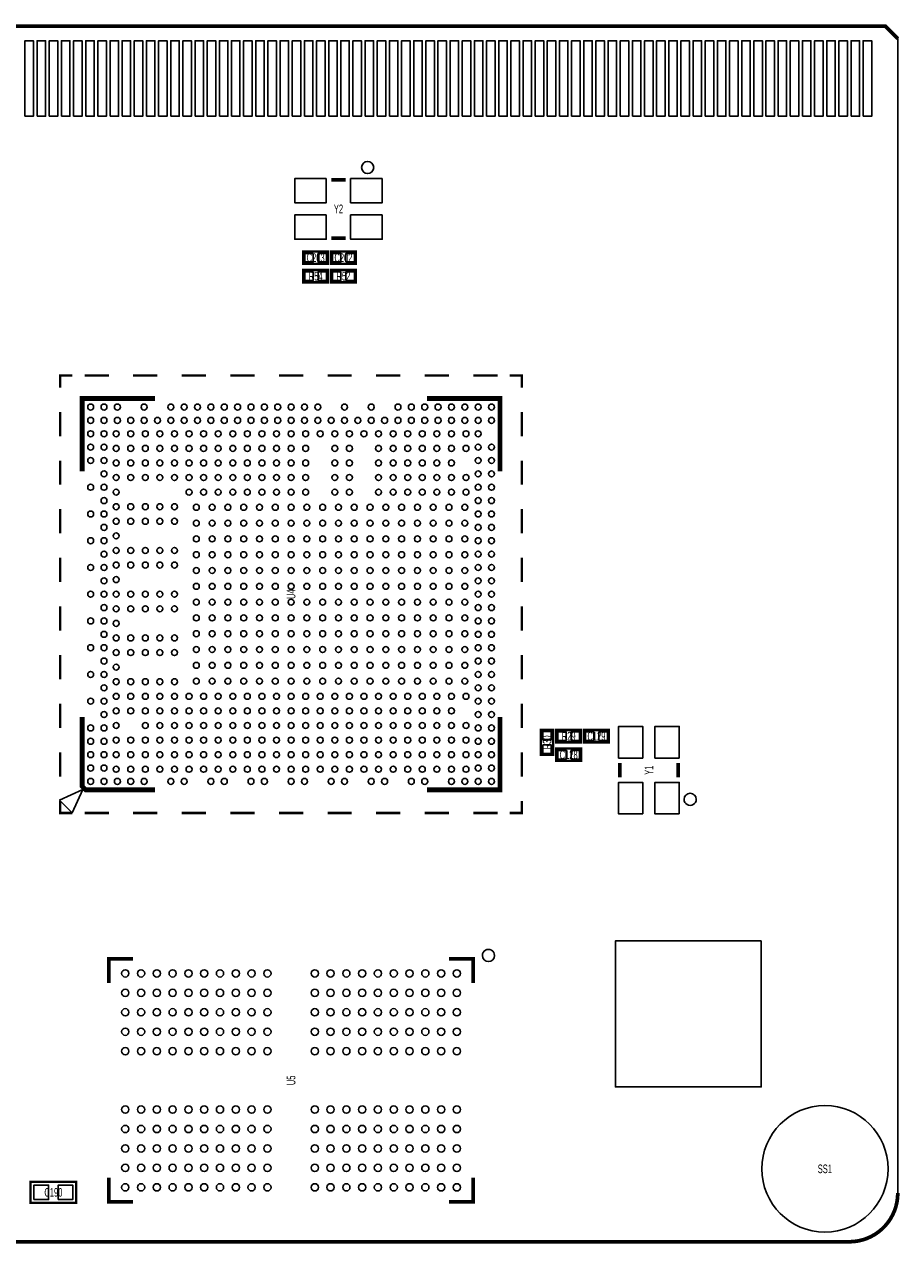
# Model space of a CAD drawing. Extents: x -5.4 to 82.1, y -0.1 to 50.1.
# Tile 4 of 4: x 46 to 82.1, y -0.1 to 50.1. Entities that reach past the tile are written whole.
import ezdxf
from ezdxf.enums import TextEntityAlignment as Align

# ---------------------------------------------------------------- set-up
doc = ezdxf.new("R2010")
doc.units = 0
doc.layers.add('DXF', color=2, linetype='CONTINUOUS')

msp = doc.modelspace()

# ---------------------------------------------------------------- linework, layer by layer
at = {"layer": 'DXF'}
for points in [[(0.508, 50.000103), (0, 49.492103), (0, 1.999996, 0.414214), (1.999996, 0), (79.999992, 0, 0.414214), (81.999988, 1.999996), (81.999988, 49.492103), (81.491988, 50.000103), (43.500091, 50.000103), (43.500091, 46.750199), (43.499888, 46.750199, -1.000207), (42.500093, 46.750199), (42.500093, 50.000103)], [(60.428784, 44.186602, 1), (59.928816, 44.186609, 1)], [(73.704983, 18.198008, 1), (73.205017, 18.198003, 1)], [(65.401012, 11.778005, 1), (64.900977, 11.778027, 1)]]:
    msp.add_lwpolyline(points, format="xyb", close=True, dxfattribs=at)
for points, const_width in [([(81.999988, 49.492103), (81.491988, 50.000103), (43.500091, 50.000103), (81.491988, 50.000103)], 0.1524), ([(59.278799, 43.686603), (58.678801, 43.686603)], 0.150012), ([(59.278799, 41.286608), (58.678801, 41.286608)], 0.150012), ([(58.547, 40.734005), (57.531, 40.734005), (57.531, 40.226005), (58.547, 40.226005), (58.547, 40.734005)], 0.1016), ([(58.674, 40.226005), (59.69, 40.226005), (59.69, 40.734005), (58.674, 40.734005), (58.674, 40.226005)], 0.1016), ([(58.547, 39.972005), (57.531, 39.972005), (57.531, 39.464005), (58.547, 39.464005), (58.547, 39.972005)], 0.1016), ([(59.69, 39.972005), (58.674, 39.972005), (58.674, 39.464005), (59.69, 39.464005), (59.69, 39.972005)], 0.1016), ([(47.527921, 35.13643), (47.527921, 35.636429), (48.02792, 35.636429)], 0.1), ([(49.527917, 35.636429), (48.527919, 35.636429)], 0.1), ([(51.527939, 35.636429), (50.527915, 35.636429)], 0.1), ([(53.527935, 35.636429), (52.527937, 35.636429)], 0.1), ([(55.527931, 35.636429), (54.527933, 35.636429)], 0.1), ([(57.527927, 35.636429), (56.527929, 35.636429)], 0.1), ([(59.527923, 35.636429), (58.527925, 35.636429)], 0.1), ([(61.527919, 35.636429), (60.527921, 35.636429)], 0.1), ([(63.52794, 35.636429), (62.527917, 35.636429)], 0.1), ([(65.527936, 35.636429), (64.527938, 35.636429)], 0.1), ([(66.027935, 35.636429), (66.527934, 35.636429), (66.527934, 35.13643)], 0.1), ([(48.427919, 31.686424), (48.427919, 34.686418), (51.427939, 34.686418)], 0.2), ([(62.627916, 34.686418), (65.627936, 34.686418), (65.627936, 31.686424)], 0.2), ([(47.527921, 33.136434), (47.527921, 34.136432)], 0.1), ([(66.527934, 33.136434), (66.527934, 34.136432)], 0.1), ([(47.527921, 31.136412), (47.527921, 32.13641)], 0.1), ([(66.527934, 31.136412), (66.527934, 32.13641)], 0.1), ([(47.527921, 29.136416), (47.527921, 30.136414)], 0.1), ([(66.527934, 29.136416), (66.527934, 30.136414)], 0.1), ([(47.527921, 27.13642), (47.527921, 28.136418)], 0.1), ([(66.527934, 27.13642), (66.527934, 28.136418)], 0.1), ([(47.527921, 25.136424), (47.527921, 26.136422)], 0.1), ([(66.527934, 25.136424), (66.527934, 26.136422)], 0.1), ([(47.527921, 23.136428), (47.527921, 24.136426)], 0.1), ([(66.527934, 23.136428), (66.527934, 24.136426)], 0.1), ([(47.527921, 21.136432), (47.527921, 22.13643)], 0.1), ([(66.527934, 21.136432), (66.527934, 22.13643)], 0.1), ([(51.427939, 18.586425), (48.577932, 18.586425), (48.427919, 18.736412), (48.427919, 21.586419)], 0.2), ([(65.627936, 21.586419), (65.627936, 18.586425), (62.627916, 18.586425)], 0.2), ([(67.31, 21.049005), (67.31, 20.033005), (67.818, 20.033005), (67.818, 21.049005), (67.31, 21.049005)], 0.1016), ([(67.945, 20.541005), (68.961, 20.541005), (68.961, 21.049005), (67.945, 21.049005), (67.945, 20.541005)], 0.1016), ([(69.088, 20.541005), (70.104, 20.541005), (70.104, 21.049005), (69.088, 21.049005), (69.088, 20.541005)], 0.1016), ([(47.527921, 19.136411), (47.527921, 20.136409)], 0.1), ([(66.527934, 19.136411), (66.527934, 20.136409)], 0.1), ([(67.945, 19.779005), (68.961, 19.779005), (68.961, 20.287005), (67.945, 20.287005), (67.945, 19.779005)], 0.1016), ([(70.555002, 19.098006), (70.555002, 19.698005)], 0.150012), ([(72.954998, 19.098006), (72.954998, 19.698005)], 0.150012), ([(47.527921, 18.136413), (47.527921, 17.636414), (48.02792, 17.636414)], 0.1), ([(66.027935, 17.636414), (66.527934, 17.636414), (66.527934, 18.136413)], 0.1), ([(49.527917, 17.636414), (48.527919, 17.636414)], 0.1), ([(51.527939, 17.636414), (50.527915, 17.636414)], 0.1), ([(53.527935, 17.636414), (52.527937, 17.636414)], 0.1), ([(55.527931, 17.636414), (54.527933, 17.636414)], 0.1), ([(57.527927, 17.636414), (56.527929, 17.636414)], 0.1), ([(59.527923, 17.636414), (58.527925, 17.636414)], 0.1), ([(61.527919, 17.636414), (60.527921, 17.636414)], 0.1), ([(63.52794, 17.636414), (62.527917, 17.636414)], 0.1), ([(65.527936, 17.636414), (64.527938, 17.636414)], 0.1), ([(49.527917, 10.638841), (49.527917, 11.638839), (50.527915, 11.638839)], 0.150012), ([(64.527938, 10.638841), (64.527938, 11.638839), (63.52794, 11.638839)], 0.150012), ([(46.3042, 2.4638), (48.1838, 2.4638), (48.1838, 1.6002), (46.3042, 1.6002), (46.3042, 2.4638)], 0.1016), ([(50.527915, 1.638859), (49.527917, 1.638859), (49.527917, 2.638857)], 0.150012), ([(64.52804, 2.638857), (64.52804, 1.638859), (63.528016, 1.638859)], 0.150012), ([(1.999996, 0), (79.999992, 0)], 0.1524)]:
    msp.add_lwpolyline(points, dxfattribs=dict(at, const_width=const_width))
for points in [[(46.074889, 46.300187), (46.074889, 49.400181), (46.424901, 49.400181), (46.424901, 46.300187)], [(46.575091, 46.300187), (46.575091, 49.400181), (46.925103, 49.400181), (46.925103, 46.300187)], [(47.074887, 46.300187), (47.074887, 49.400181), (47.424899, 49.400181), (47.424899, 46.300187)], [(47.575089, 46.300187), (47.575089, 49.400181), (47.925101, 49.400181), (47.925101, 46.300187)], [(48.074885, 46.300187), (48.074885, 49.400181), (48.424897, 49.400181), (48.424897, 46.300187)], [(48.575087, 46.300187), (48.575087, 49.400181), (48.925099, 49.400181), (48.925099, 46.300187)], [(49.074883, 46.300187), (49.074883, 49.400181), (49.424895, 49.400181), (49.424895, 46.300187)], [(49.574983, 46.300187), (49.574983, 49.400181), (49.924995, 49.400181), (49.924995, 46.300187)], [(50.074881, 46.300187), (50.074881, 49.400181), (50.424893, 49.400181), (50.424893, 46.300187)], [(50.574981, 46.300187), (50.574981, 49.400181), (50.924993, 49.400181), (50.924993, 46.300187)], [(51.074879, 46.300187), (51.074879, 49.400181), (51.424891, 49.400181), (51.424891, 46.300187)], [(51.574979, 46.300187), (51.574979, 49.400181), (51.924991, 49.400181), (51.924991, 46.300187)], [(52.074877, 46.300187), (52.074877, 49.400181), (52.424889, 49.400181), (52.424889, 46.300187)], [(52.574977, 46.300187), (52.574977, 49.400181), (52.924989, 49.400181), (52.924989, 46.300187)], [(53.074875, 46.300187), (53.074875, 49.400181), (53.424887, 49.400181), (53.424887, 46.300187)], [(53.574975, 46.300187), (53.574975, 49.400181), (53.924987, 49.400181), (53.924987, 46.300187)], [(54.074873, 46.300187), (54.074873, 49.400181), (54.424885, 49.400181), (54.424885, 46.300187)], [(54.574973, 46.300187), (54.574973, 49.400181), (54.924985, 49.400181), (54.924985, 46.300187)], [(55.074896, 46.300187), (55.074896, 49.400181), (55.424908, 49.400181), (55.424908, 46.300187)], [(55.574997, 46.300187), (55.574997, 49.400181), (55.925009, 49.400181), (55.925009, 46.300187)], [(56.074894, 46.300187), (56.074894, 49.400181), (56.424906, 49.400181), (56.424906, 46.300187)], [(56.574995, 46.300187), (56.574995, 49.400181), (56.925007, 49.400181), (56.925007, 46.300187)], [(57.074892, 46.300187), (57.074892, 49.400181), (57.424904, 49.400181), (57.424904, 46.300187)], [(57.574993, 46.300187), (57.574993, 49.400181), (57.925005, 49.400181), (57.925005, 46.300187)], [(58.07489, 46.300187), (58.07489, 49.400181), (58.424902, 49.400181), (58.424902, 46.300187)], [(58.574991, 46.300187), (58.574991, 49.400181), (58.925003, 49.400181), (58.925003, 46.300187)], [(59.074888, 46.300187), (59.074888, 49.400181), (59.4249, 49.400181), (59.4249, 46.300187)], [(59.574989, 46.300187), (59.574989, 49.400181), (59.925001, 49.400181), (59.925001, 46.300187)], [(60.074886, 46.300187), (60.074886, 49.400181), (60.424898, 49.400181), (60.424898, 46.300187)], [(60.574987, 46.300187), (60.574987, 49.400181), (60.924999, 49.400181), (60.924999, 46.300187)], [(61.074884, 46.300187), (61.074884, 49.400181), (61.424896, 49.400181), (61.424896, 46.300187)], [(61.574985, 46.300187), (61.574985, 49.400181), (61.924997, 49.400181), (61.924997, 46.300187)], [(62.074882, 46.300187), (62.074882, 49.400181), (62.424894, 49.400181), (62.424894, 46.300187)], [(62.574983, 46.300187), (62.574983, 49.400181), (62.924995, 49.400181), (62.924995, 46.300187)], [(63.07488, 46.300187), (63.07488, 49.400181), (63.424892, 49.400181), (63.424892, 46.300187)], [(63.574981, 46.300187), (63.574981, 49.400181), (63.924993, 49.400181), (63.924993, 46.300187)], [(64.074878, 46.300187), (64.074878, 49.400181), (64.42489, 49.400181), (64.42489, 46.300187)], [(64.574979, 46.300187), (64.574979, 49.400181), (64.924991, 49.400181), (64.924991, 46.300187)], [(65.074876, 46.300187), (65.074876, 49.400181), (65.424888, 49.400181), (65.424888, 46.300187)], [(65.574977, 46.300187), (65.574977, 49.400181), (65.924989, 49.400181), (65.924989, 46.300187)], [(66.074874, 46.300187), (66.074874, 49.400181), (66.424886, 49.400181), (66.424886, 46.300187)], [(66.574975, 46.300187), (66.574975, 49.400181), (66.924987, 49.400181), (66.924987, 46.300187)], [(67.074872, 46.300187), (67.074872, 49.400181), (67.424884, 49.400181), (67.424884, 46.300187)], [(67.574973, 46.300187), (67.574973, 49.400181), (67.924985, 49.400181), (67.924985, 46.300187)], [(68.074896, 46.300187), (68.074896, 49.400181), (68.424908, 49.400181), (68.424908, 46.300187)], [(68.574996, 46.300187), (68.574996, 49.400181), (68.925008, 49.400181), (68.925008, 46.300187)], [(69.074894, 46.300187), (69.074894, 49.400181), (69.424906, 49.400181), (69.424906, 46.300187)], [(69.574994, 46.300187), (69.574994, 49.400181), (69.925006, 49.400181), (69.925006, 46.300187)], [(70.074892, 46.300187), (70.074892, 49.400181), (70.424904, 49.400181), (70.424904, 46.300187)], [(70.574992, 46.300187), (70.574992, 49.400181), (70.925004, 49.400181), (70.925004, 46.300187)], [(71.07489, 46.300187), (71.07489, 49.400181), (71.424902, 49.400181), (71.424902, 46.300187)], [(71.57499, 46.300187), (71.57499, 49.400181), (71.925002, 49.400181), (71.925002, 46.300187)], [(72.074888, 46.300187), (72.074888, 49.400181), (72.4249, 49.400181), (72.4249, 46.300187)], [(72.574988, 46.300187), (72.574988, 49.400181), (72.925, 49.400181), (72.925, 46.300187)], [(73.074886, 46.300187), (73.074886, 49.400181), (73.424898, 49.400181), (73.424898, 46.300187)], [(73.574986, 46.300187), (73.574986, 49.400181), (73.924998, 49.400181), (73.924998, 46.300187)], [(74.074884, 46.300187), (74.074884, 49.400181), (74.424896, 49.400181), (74.424896, 46.300187)], [(74.574984, 46.300187), (74.574984, 49.400181), (74.924996, 49.400181), (74.924996, 46.300187)], [(75.074882, 46.300187), (75.074882, 49.400181), (75.424894, 49.400181), (75.424894, 46.300187)], [(75.574982, 46.300187), (75.574982, 49.400181), (75.924994, 49.400181), (75.924994, 46.300187)], [(76.075083, 46.300187), (76.075083, 49.400181), (76.425095, 49.400181), (76.425095, 46.300187)], [(76.57498, 46.300187), (76.57498, 49.400181), (76.924992, 49.400181), (76.924992, 46.300187)], [(77.075081, 46.300187), (77.075081, 49.400181), (77.425093, 49.400181), (77.425093, 46.300187)], [(77.574978, 46.300187), (77.574978, 49.400181), (77.92499, 49.400181), (77.92499, 46.300187)], [(78.075079, 46.300187), (78.075079, 49.400181), (78.425091, 49.400181), (78.425091, 46.300187)], [(78.574976, 46.300187), (78.574976, 49.400181), (78.924988, 49.400181), (78.924988, 46.300187)], [(79.075077, 46.300187), (79.075077, 49.400181), (79.425089, 49.400181), (79.425089, 46.300187)], [(79.574974, 46.300187), (79.574974, 49.400181), (79.924986, 49.400181), (79.924986, 46.300187)], [(80.075075, 46.300187), (80.075075, 49.400181), (80.425087, 49.400181), (80.425087, 46.300187)], [(80.575175, 46.300187), (80.575175, 49.400181), (80.925187, 49.400181), (80.925187, 46.300187)], [(58.478788, 43.736616), (58.478788, 42.736618), (57.178791, 42.736618), (57.178791, 43.736616)], [(60.778809, 43.736616), (60.778809, 42.736618), (59.478812, 42.736618), (59.478812, 43.736616)], [(58.478788, 42.236593), (58.478788, 41.236595), (57.178791, 41.236595), (57.178791, 42.236593)], [(60.778809, 42.236593), (60.778809, 41.236595), (59.478812, 41.236595), (59.478812, 42.236593)], [(57.938924, 40.655011), (57.938924, 40.304999), (57.588912, 40.304999), (57.588912, 40.655011)], [(58.489088, 40.655011), (58.489088, 40.304999), (58.139076, 40.304999), (58.139076, 40.655011)], [(58.731912, 40.304999), (58.731912, 40.655011), (59.081924, 40.655011), (59.081924, 40.304999)], [(59.282076, 40.304999), (59.282076, 40.655011), (59.632088, 40.655011), (59.632088, 40.304999)], [(57.938924, 39.893011), (57.938924, 39.542999), (57.588912, 39.542999), (57.588912, 39.893011)], [(58.489088, 39.893011), (58.489088, 39.542999), (58.139076, 39.542999), (58.139076, 39.893011)], [(59.081924, 39.893011), (59.081924, 39.542999), (58.731912, 39.542999), (58.731912, 39.893011)], [(59.632088, 39.893011), (59.632088, 39.542999), (59.282076, 39.542999), (59.282076, 39.893011)], [(71.504988, 19.898017), (70.50499, 19.898017), (70.50499, 21.198014), (71.504988, 21.198014)], [(73.00501, 19.898017), (72.005012, 19.898017), (72.005012, 21.198014), (73.00501, 21.198014)], [(67.388994, 20.991093), (67.739006, 20.991093), (67.739006, 20.641081), (67.388994, 20.641081)], [(68.002912, 20.619999), (68.002912, 20.970011), (68.352924, 20.970011), (68.352924, 20.619999)], [(68.553076, 20.619999), (68.553076, 20.970011), (68.903088, 20.970011), (68.903088, 20.619999)], [(69.145912, 20.619999), (69.145912, 20.970011), (69.495924, 20.970011), (69.495924, 20.619999)], [(69.696076, 20.619999), (69.696076, 20.970011), (70.046088, 20.970011), (70.046088, 20.619999)], [(67.388994, 20.440929), (67.739006, 20.440929), (67.739006, 20.090917), (67.388994, 20.090917)], [(68.002912, 19.857999), (68.002912, 20.208011), (68.352924, 20.208011), (68.352924, 19.857999)], [(68.553076, 19.857999), (68.553076, 20.208011), (68.903088, 20.208011), (68.903088, 19.857999)], [(48.022916, 17.641418), (48.462921, 18.60743), (47.495917, 18.168417)], [(71.504988, 17.597996), (70.50499, 17.597996), (70.50499, 18.897994), (71.504988, 18.897994)], [(73.00501, 17.597996), (72.005012, 17.597996), (72.005012, 18.897994), (73.00501, 18.897994)], [(76.380594, 12.372594), (76.380594, 6.372606), (70.380606, 6.372606), (70.380606, 12.372594)], [(46.444433, 1.732305), (46.444433, 2.331695), (47.043823, 2.331695), (47.043823, 1.732305)], [(47.444177, 1.732305), (47.444177, 2.331695), (48.043567, 2.331695), (48.043567, 1.732305)]]:
    msp.add_lwpolyline(points, close=True, dxfattribs=at)
at = {"layer": 'DXF', "const_width": 0.1524}
msp.add_lwpolyline([(81.999988, 1.999996, -0.414214), (79.999992, 0)], format="xyb", dxfattribs=at)
at = {"layer": 'DXF'}
for centre, radius in [((48.777931, 34.336431), 0.122504), ((49.327918, 34.336431), 0.122504), ((49.877929, 34.336431), 0.122504), ((50.977927, 34.336431), 0.122504), ((52.077925, 34.336431), 0.122504), ((52.627936, 34.336431), 0.122504), ((53.177923, 34.336431), 0.122504), ((53.727934, 34.336431), 0.122504), ((54.27792, 34.336431), 0.122504), ((54.827932, 34.336431), 0.122504), ((55.377918, 34.336431), 0.122504), ((55.92793, 34.336431), 0.122504), ((56.477916, 34.336431), 0.122504), ((57.027928, 34.336431), 0.122504), ((57.577939, 34.336431), 0.122504), ((58.127925, 34.336431), 0.122504), ((59.227923, 34.336431), 0.122504), ((60.327921, 34.336431), 0.122504), ((61.427919, 34.336431), 0.122504), ((61.97793, 34.336431), 0.122504), ((62.527917, 34.336431), 0.122504), ((63.077928, 34.336431), 0.122504), ((63.62794, 34.336431), 0.122504), ((64.177926, 34.336431), 0.122504), ((64.727938, 34.336431), 0.122504), ((65.277924, 34.336431), 0.122504), ((48.777931, 33.78642), 0.122504), ((49.327918, 33.78642), 0.122504), ((49.877929, 33.78642), 0.122504), ((50.427915, 33.78642), 0.122504), ((50.977927, 33.78642), 0.122504), ((51.527939, 33.78642), 0.122504), ((52.077925, 33.78642), 0.122504), ((52.627936, 33.78642), 0.122504), ((53.177923, 33.78642), 0.122504), ((53.727934, 33.78642), 0.122504), ((54.27792, 33.78642), 0.122504), ((54.827932, 33.78642), 0.122504), ((55.377918, 33.78642), 0.122504), ((55.92793, 33.78642), 0.122504), ((56.477916, 33.78642), 0.122504), ((57.027928, 33.78642), 0.122504), ((57.577939, 33.78642), 0.122504), ((58.127925, 33.78642), 0.122504), ((58.677937, 33.78642), 0.122504), ((59.227923, 33.78642), 0.122504), ((59.777935, 33.78642), 0.122504), ((60.327921, 33.78642), 0.122504), ((60.877933, 33.78642), 0.122504), ((61.427919, 33.78642), 0.122504), ((61.97793, 33.78642), 0.122504), ((62.527917, 33.78642), 0.122504), ((63.077928, 33.78642), 0.122504), ((63.62794, 33.78642), 0.122504), ((64.177926, 33.78642), 0.122504), ((64.727938, 33.78642), 0.122504), ((65.277924, 33.78642), 0.122504), ((48.777931, 33.236433), 0.122504), ((49.327918, 33.236433), 0.122504), ((49.827917, 33.236433), 0.122504), ((50.427915, 33.236433), 0.122504), ((51.02794, 33.236433), 0.122504), ((51.627938, 33.236433), 0.122504), ((52.227937, 33.236433), 0.122504), ((52.827936, 33.236433), 0.122504), ((53.427935, 33.236433), 0.122504), ((54.027934, 33.236433), 0.122504), ((54.627932, 33.236433), 0.122504), ((55.227931, 33.236433), 0.122504), ((55.82793, 33.236433), 0.122504), ((56.427929, 33.236433), 0.122504), ((57.027928, 33.236433), 0.122504), ((57.627926, 33.236433), 0.122504), ((58.227925, 33.236433), 0.122504), ((58.827924, 33.236433), 0.122504), ((59.427923, 33.236433), 0.122504), ((60.027922, 33.236433), 0.122504), ((60.62792, 33.236433), 0.122504), ((61.227919, 33.236433), 0.122504), ((61.827918, 33.236433), 0.122504), ((62.427917, 33.236433), 0.122504), ((63.027916, 33.236433), 0.122504), ((63.62794, 33.236433), 0.122504), ((64.227939, 33.236433), 0.122504), ((64.727938, 33.236433), 0.122504), ((48.777931, 32.686422), 0.122504), ((49.327918, 32.686422), 0.122504), ((49.827917, 32.636409), 0.122504), ((50.427915, 32.636409), 0.122504), ((51.02794, 32.636409), 0.122504), ((51.627938, 32.636409), 0.122504), ((52.227937, 32.636409), 0.122504), ((52.827936, 32.636409), 0.122504), ((53.427935, 32.636409), 0.122504), ((54.027934, 32.636409), 0.122504), ((54.627932, 32.636409), 0.122504), ((55.227931, 32.636409), 0.122504), ((55.82793, 32.636409), 0.122504), ((56.427929, 32.636409), 0.122504), ((57.027928, 32.636409), 0.122504), ((57.627926, 32.636409), 0.122504), ((58.827924, 32.636409), 0.122504), ((59.427923, 32.636409), 0.122504), ((60.62792, 32.636409), 0.122504), ((61.227919, 32.636409), 0.122504), ((61.827918, 32.636409), 0.122504), ((62.427917, 32.636409), 0.122504), ((63.027916, 32.636409), 0.122504), ((63.62794, 32.636409), 0.122504), ((64.227939, 32.636409), 0.122504), ((64.727938, 32.686422), 0.122504), ((65.277924, 32.686422), 0.122504), ((48.777931, 32.13641), 0.122504), ((49.327918, 32.13641), 0.122504), ((49.827917, 32.03641), 0.122504), ((50.427915, 32.03641), 0.122504), ((51.02794, 32.03641), 0.122504), ((51.627938, 32.03641), 0.122504), ((52.227937, 32.03641), 0.122504), ((52.827936, 32.03641), 0.122504), ((53.427935, 32.03641), 0.122504), ((54.027934, 32.03641), 0.122504), ((54.627932, 32.03641), 0.122504), ((55.227931, 32.03641), 0.122504), ((55.82793, 32.03641), 0.122504), ((56.427929, 32.03641), 0.122504), ((57.027928, 32.03641), 0.122504), ((57.627926, 32.03641), 0.122504), ((58.827924, 32.03641), 0.122504), ((59.427923, 32.03641), 0.122504), ((60.62792, 32.03641), 0.122504), ((61.227919, 32.03641), 0.122504), ((61.827918, 32.03641), 0.122504), ((62.427917, 32.03641), 0.122504), ((63.027916, 32.03641), 0.122504), ((63.62794, 32.03641), 0.122504), ((64.727938, 32.13641), 0.122504), ((65.277924, 32.13641), 0.122504), ((49.327918, 31.586424), 0.122504), ((64.727938, 31.586424), 0.122504), ((65.277924, 31.586424), 0.122504), ((48.777931, 31.036412), 0.122504), ((49.327918, 31.036412), 0.122504), ((49.827917, 31.436412), 0.122504), ((50.427915, 31.436412), 0.122504), ((51.02794, 31.436412), 0.122504), ((51.627938, 31.436412), 0.122504), ((52.227937, 31.436412), 0.122504), ((52.827936, 31.436412), 0.122504), ((53.427935, 31.436412), 0.122504), ((54.027934, 31.436412), 0.122504), ((54.627932, 31.436412), 0.122504), ((55.227931, 31.436412), 0.122504), ((55.82793, 31.436412), 0.122504), ((56.427929, 31.436412), 0.122504), ((57.027928, 31.436412), 0.122504), ((57.627926, 31.436412), 0.122504), ((58.827924, 31.436412), 0.122504), ((59.427923, 31.436412), 0.122504), ((60.62792, 31.436412), 0.122504), ((61.227919, 31.436412), 0.122504), ((61.827918, 31.436412), 0.122504), ((62.427917, 31.436412), 0.122504), ((63.027916, 31.436412), 0.122504), ((63.62794, 31.436412), 0.122504), ((64.227939, 31.436412), 0.122504), ((64.727938, 31.036412), 0.122504), ((65.277924, 31.036412), 0.122504), ((49.327918, 30.486426), 0.122504), ((49.827917, 30.836413), 0.122504), ((52.827936, 30.836413), 0.122504), ((53.427935, 30.836413), 0.122504), ((54.027934, 30.836413), 0.122504), ((54.627932, 30.836413), 0.122504), ((55.227931, 30.836413), 0.122504), ((55.82793, 30.836413), 0.122504), ((56.427929, 30.836413), 0.122504), ((57.027928, 30.836413), 0.122504), ((57.627926, 30.836413), 0.122504), ((58.827924, 30.836413), 0.122504), ((59.427923, 30.836413), 0.122504), ((60.62792, 30.836413), 0.122504), ((61.227919, 30.836413), 0.122504), ((61.827918, 30.836413), 0.122504), ((62.427917, 30.836413), 0.122504), ((63.027916, 30.836413), 0.122504), ((63.62794, 30.836413), 0.122504), ((64.227939, 30.836413), 0.122504), ((64.727938, 30.486426), 0.122504), ((65.277924, 30.486426), 0.122504), ((49.827917, 30.236414), 0.122504), ((50.427915, 30.236414), 0.122504), ((51.02794, 30.236414), 0.122504), ((51.627938, 30.236414), 0.122504), ((52.227937, 30.236414), 0.122504), ((53.127935, 30.21142), 0.122504), ((53.777921, 30.21142), 0.122504), ((54.427933, 30.21142), 0.122504), ((55.077919, 30.21142), 0.122504), ((55.72793, 30.21142), 0.122504), ((56.377916, 30.21142), 0.122504), ((57.027928, 30.21142), 0.122504), ((57.677939, 30.21142), 0.122504), ((58.327925, 30.21142), 0.122504), ((58.977936, 30.21142), 0.122504), ((59.627922, 30.21142), 0.122504), ((60.277934, 30.21142), 0.122504), ((60.92792, 30.21142), 0.122504), ((61.577931, 30.21142), 0.122504), ((62.227917, 30.21142), 0.122504), ((62.877929, 30.21142), 0.122504), ((63.52794, 30.21142), 0.122504), ((64.177926, 30.21142), 0.122504), ((48.777931, 29.936415), 0.122504), ((49.327918, 29.936415), 0.122504), ((49.827917, 29.636415), 0.122504), ((50.427915, 29.636415), 0.122504), ((51.02794, 29.636415), 0.122504), ((51.627938, 29.636415), 0.122504), ((52.227937, 29.636415), 0.122504), ((53.127935, 29.561409), 0.122504), ((53.777921, 29.561409), 0.122504), ((54.427933, 29.561409), 0.122504), ((55.077919, 29.561409), 0.122504), ((55.72793, 29.561409), 0.122504), ((56.377916, 29.561409), 0.122504), ((57.027928, 29.561409), 0.122504), ((57.677939, 29.561409), 0.122504), ((58.327925, 29.561409), 0.122504), ((58.977936, 29.561409), 0.122504), ((59.627922, 29.561409), 0.122504), ((60.277934, 29.561409), 0.122504), ((60.92792, 29.561409), 0.122504), ((61.577931, 29.561409), 0.122504), ((62.227917, 29.561409), 0.122504), ((62.877929, 29.561409), 0.122504), ((63.52794, 29.561409), 0.122504), ((64.177926, 29.561409), 0.122504), ((64.727938, 29.936415), 0.122504), ((65.277924, 29.936415), 0.122504), ((49.327918, 29.386428), 0.122504), ((49.827917, 29.036416), 0.122504), ((64.727938, 29.386428), 0.122504), ((65.277924, 29.386428), 0.122504), ((48.777931, 28.836417), 0.122504), ((49.327918, 28.836417), 0.122504), ((53.127935, 28.911423), 0.122504), ((53.777921, 28.911423), 0.122504), ((54.427933, 28.911423), 0.122504), ((55.077919, 28.911423), 0.122504), ((55.72793, 28.911423), 0.122504), ((56.377916, 28.911423), 0.122504), ((57.027928, 28.911423), 0.122504), ((57.677939, 28.911423), 0.122504), ((58.327925, 28.911423), 0.122504), ((58.977936, 28.911423), 0.122504), ((59.627922, 28.911423), 0.122504), ((60.277934, 28.911423), 0.122504), ((60.92792, 28.911423), 0.122504), ((61.577931, 28.911423), 0.122504), ((62.227917, 28.911423), 0.122504), ((62.877929, 28.911423), 0.122504), ((63.52794, 28.911423), 0.122504), ((64.177926, 28.911423), 0.122504), ((64.727938, 28.836417), 0.122504), ((65.277924, 28.836417), 0.122504), ((49.327918, 28.286431), 0.122504), ((49.827917, 28.436418), 0.122504), ((50.427915, 28.436418), 0.122504), ((51.02794, 28.436418), 0.122504), ((51.627938, 28.436418), 0.122504), ((52.227937, 28.436418), 0.122504), ((53.127935, 28.261412), 0.122504), ((53.777921, 28.261412), 0.122504), ((54.427933, 28.261412), 0.122504), ((55.077919, 28.261412), 0.122504), ((55.72793, 28.261412), 0.122504), ((56.377916, 28.261412), 0.122504), ((57.027928, 28.261412), 0.122504), ((57.677939, 28.261412), 0.122504), ((58.327925, 28.261412), 0.122504), ((58.977936, 28.261412), 0.122504), ((59.627922, 28.261412), 0.122504), ((60.277934, 28.261412), 0.122504), ((60.92792, 28.261412), 0.122504), ((61.577931, 28.261412), 0.122504), ((62.227917, 28.261412), 0.122504), ((62.877929, 28.261412), 0.122504), ((63.52794, 28.261412), 0.122504), ((64.177926, 28.261412), 0.122504), ((64.727938, 28.286431), 0.122504), ((65.277924, 28.286431), 0.122504), ((48.777931, 27.736419), 0.122504), ((49.327918, 27.736419), 0.122504), ((49.827917, 27.836419), 0.122504), ((50.427915, 27.836419), 0.122504), ((51.02794, 27.836419), 0.122504), ((51.627938, 27.836419), 0.122504), ((52.227937, 27.836419), 0.122504), ((53.127935, 27.611426), 0.122504), ((53.777921, 27.611426), 0.122504), ((54.427933, 27.611426), 0.122504), ((55.077919, 27.611426), 0.122504), ((55.72793, 27.611426), 0.122504), ((56.377916, 27.611426), 0.122504), ((57.027928, 27.611426), 0.122504), ((57.677939, 27.611426), 0.122504), ((58.327925, 27.611426), 0.122504), ((58.977936, 27.611426), 0.122504), ((59.627922, 27.611426), 0.122504), ((60.277934, 27.611426), 0.122504), ((60.92792, 27.611426), 0.122504), ((61.577931, 27.611426), 0.122504), ((62.227917, 27.611426), 0.122504), ((62.877929, 27.611426), 0.122504), ((63.52794, 27.611426), 0.122504), ((64.177926, 27.611426), 0.122504), ((64.727938, 27.736419), 0.122504), ((65.277924, 27.736419), 0.122504), ((49.327918, 27.186433), 0.122504), ((49.827917, 27.23642), 0.122504), ((53.127935, 26.961414), 0.122504), ((53.777921, 26.961414), 0.122504), ((54.427933, 26.961414), 0.122504), ((55.077919, 26.961414), 0.122504), ((55.72793, 26.961414), 0.122504), ((56.377916, 26.961414), 0.122504), ((57.027928, 26.961414), 0.122504), ((57.677939, 26.961414), 0.122504), ((58.327925, 26.961414), 0.122504), ((58.977936, 26.961414), 0.122504), ((59.627922, 26.961414), 0.122504), ((60.277934, 26.961414), 0.122504), ((60.92792, 26.961414), 0.122504), ((61.577931, 26.961414), 0.122504), ((62.227917, 26.961414), 0.122504), ((62.877929, 26.961414), 0.122504), ((63.52794, 26.961414), 0.122504), ((64.177926, 26.961414), 0.122504), ((64.727938, 27.186433), 0.122504), ((65.277924, 27.186433), 0.122504), ((48.777931, 26.636421), 0.122504), ((49.327918, 26.636421), 0.122504), ((49.827917, 26.636421), 0.122504), ((50.427915, 26.636421), 0.122504), ((51.02794, 26.636421), 0.122504), ((51.627938, 26.636421), 0.122504), ((52.227937, 26.636421), 0.122504), ((64.727938, 26.636421), 0.122504), ((65.277924, 26.636421), 0.122504), ((49.327918, 26.08641), 0.122504), ((49.827917, 26.036422), 0.122504), ((50.427915, 26.036422), 0.122504), ((51.02794, 26.036422), 0.122504), ((51.627938, 26.036422), 0.122504), ((52.227937, 26.036422), 0.122504), ((53.127935, 26.311428), 0.122504), ((53.777921, 26.311428), 0.122504), ((54.427933, 26.311428), 0.122504), ((55.077919, 26.311428), 0.122504), ((55.72793, 26.311428), 0.122504), ((56.377916, 26.311428), 0.122504), ((57.027928, 26.311428), 0.122504), ((57.677939, 26.311428), 0.122504), ((58.327925, 26.311428), 0.122504), ((58.977936, 26.311428), 0.122504), ((59.627922, 26.311428), 0.122504), ((60.277934, 26.311428), 0.122504), ((60.92792, 26.311428), 0.122504), ((61.577931, 26.311428), 0.122504), ((62.227917, 26.311428), 0.122504), ((62.877929, 26.311428), 0.122504), ((63.52794, 26.311428), 0.122504), ((64.177926, 26.311428), 0.122504), ((64.727938, 26.08641), 0.122504), ((65.277924, 26.08641), 0.122504), ((48.777931, 25.536423), 0.122504), ((49.327918, 25.536423), 0.122504), ((53.127935, 25.661417), 0.122504), ((53.777921, 25.661417), 0.122504), ((54.427933, 25.661417), 0.122504), ((55.077919, 25.661417), 0.122504), ((55.72793, 25.661417), 0.122504), ((56.377916, 25.661417), 0.122504), ((57.027928, 25.661417), 0.122504), ((57.677939, 25.661417), 0.122504), ((58.327925, 25.661417), 0.122504), ((58.977936, 25.661417), 0.122504), ((59.627922, 25.661417), 0.122504), ((60.277934, 25.661417), 0.122504), ((60.92792, 25.661417), 0.122504), ((61.577931, 25.661417), 0.122504), ((62.227917, 25.661417), 0.122504), ((62.877929, 25.661417), 0.122504), ((63.52794, 25.661417), 0.122504), ((64.177926, 25.661417), 0.122504), ((64.727938, 25.536423), 0.122504), ((65.277924, 25.536423), 0.122504), ((49.327918, 24.986412), 0.122504), ((49.827917, 25.436424), 0.122504), ((53.127935, 25.011431), 0.122504), ((53.777921, 25.011431), 0.122504), ((54.427933, 25.011431), 0.122504), ((55.077919, 25.011431), 0.122504), ((55.72793, 25.011431), 0.122504), ((56.377916, 25.011431), 0.122504), ((57.027928, 25.011431), 0.122504), ((57.677939, 25.011431), 0.122504), ((58.327925, 25.011431), 0.122504), ((58.977936, 25.011431), 0.122504), ((59.627922, 25.011431), 0.122504), ((60.277934, 25.011431), 0.122504), ((60.92792, 25.011431), 0.122504), ((61.577931, 25.011431), 0.122504), ((62.227917, 25.011431), 0.122504), ((62.877929, 25.011431), 0.122504), ((63.52794, 25.011431), 0.122504), ((64.177926, 25.011431), 0.122504), ((64.727938, 24.986412), 0.122504), ((65.277924, 24.986412), 0.122504), ((49.827917, 24.836425), 0.122504), ((50.427915, 24.836425), 0.122504), ((51.02794, 24.836425), 0.122504), ((51.627938, 24.836425), 0.122504), ((52.227937, 24.836425), 0.122504), ((48.777931, 24.436426), 0.122504), ((49.327918, 24.436426), 0.122504), ((49.827917, 24.236426), 0.122504), ((50.427915, 24.236426), 0.122504), ((51.02794, 24.236426), 0.122504), ((51.627938, 24.236426), 0.122504), ((52.227937, 24.236426), 0.122504), ((53.127935, 24.361419), 0.122504), ((53.777921, 24.361419), 0.122504), ((54.427933, 24.361419), 0.122504), ((55.077919, 24.361419), 0.122504), ((55.72793, 24.361419), 0.122504), ((56.377916, 24.361419), 0.122504), ((57.027928, 24.361419), 0.122504), ((57.677939, 24.361419), 0.122504), ((58.327925, 24.361419), 0.122504), ((58.977936, 24.361419), 0.122504), ((59.627922, 24.361419), 0.122504), ((60.277934, 24.361419), 0.122504), ((60.92792, 24.361419), 0.122504), ((61.577931, 24.361419), 0.122504), ((62.227917, 24.361419), 0.122504), ((62.877929, 24.361419), 0.122504), ((63.52794, 24.361419), 0.122504), ((64.177926, 24.361419), 0.122504), ((64.727938, 24.436426), 0.122504), ((65.277924, 24.436426), 0.122504), ((49.327918, 23.886414), 0.122504), ((49.827917, 23.636427), 0.122504), ((53.127935, 23.711433), 0.122504), ((53.777921, 23.711433), 0.122504), ((54.427933, 23.711433), 0.122504), ((55.077919, 23.711433), 0.122504), ((55.72793, 23.711433), 0.122504), ((56.377916, 23.711433), 0.122504), ((57.027928, 23.711433), 0.122504), ((57.677939, 23.711433), 0.122504), ((58.327925, 23.711433), 0.122504), ((58.977936, 23.711433), 0.122504), ((59.627922, 23.711433), 0.122504), ((60.277934, 23.711433), 0.122504), ((60.92792, 23.711433), 0.122504), ((61.577931, 23.711433), 0.122504), ((62.227917, 23.711433), 0.122504), ((62.877929, 23.711433), 0.122504), ((63.52794, 23.711433), 0.122504), ((64.177926, 23.711433), 0.122504), ((64.727938, 23.886414), 0.122504), ((65.277924, 23.886414), 0.122504), ((48.777931, 23.336428), 0.122504), ((49.327918, 23.336428), 0.122504), ((49.827917, 23.036428), 0.122504), ((50.427915, 23.036428), 0.122504), ((51.02794, 23.036428), 0.122504), ((51.627938, 23.036428), 0.122504), ((52.227937, 23.036428), 0.122504), ((53.127935, 23.061422), 0.122504), ((53.777921, 23.061422), 0.122504), ((54.427933, 23.061422), 0.122504), ((55.077919, 23.061422), 0.122504), ((55.72793, 23.061422), 0.122504), ((56.377916, 23.061422), 0.122504), ((57.027928, 23.061422), 0.122504), ((57.677939, 23.061422), 0.122504), ((58.327925, 23.061422), 0.122504), ((58.977936, 23.061422), 0.122504), ((59.627922, 23.061422), 0.122504), ((60.277934, 23.061422), 0.122504), ((60.92792, 23.061422), 0.122504), ((61.577931, 23.061422), 0.122504), ((62.227917, 23.061422), 0.122504), ((62.877929, 23.061422), 0.122504), ((63.52794, 23.061422), 0.122504), ((64.177926, 23.061422), 0.122504), ((64.727938, 23.336428), 0.122504), ((65.277924, 23.336428), 0.122504), ((49.327918, 22.786416), 0.122504), ((64.727938, 22.786416), 0.122504), ((65.277924, 22.786416), 0.122504), ((48.777931, 22.23643), 0.122504), ((49.327918, 22.23643), 0.122504), ((49.827917, 22.43643), 0.122504), ((50.427915, 22.43643), 0.122504), ((51.02794, 22.43643), 0.122504), ((51.627938, 22.43643), 0.122504), ((52.227937, 22.43643), 0.122504), ((52.827936, 22.43643), 0.122504), ((53.427935, 22.43643), 0.122504), ((54.027934, 22.43643), 0.122504), ((54.627932, 22.43643), 0.122504), ((55.227931, 22.43643), 0.122504), ((55.82793, 22.43643), 0.122504), ((56.427929, 22.43643), 0.122504), ((57.027928, 22.43643), 0.122504), ((57.627926, 22.43643), 0.122504), ((58.227925, 22.43643), 0.122504), ((58.827924, 22.43643), 0.122504), ((59.427923, 22.43643), 0.122504), ((60.027922, 22.43643), 0.122504), ((60.62792, 22.43643), 0.122504), ((61.227919, 22.43643), 0.122504), ((61.827918, 22.43643), 0.122504), ((62.427917, 22.43643), 0.122504), ((63.027916, 22.43643), 0.122504), ((63.62794, 22.43643), 0.122504), ((64.227939, 22.43643), 0.122504), ((64.727938, 22.23643), 0.122504), ((65.277924, 22.23643), 0.122504), ((49.327918, 21.686418), 0.122504), ((49.827917, 21.836431), 0.122504), ((50.427915, 21.836431), 0.122504), ((51.02794, 21.836431), 0.122504), ((51.627938, 21.836431), 0.122504), ((52.227937, 21.836431), 0.122504), ((52.827936, 21.836431), 0.122504), ((53.427935, 21.836431), 0.122504), ((54.027934, 21.836431), 0.122504), ((54.627932, 21.836431), 0.122504), ((55.227931, 21.836431), 0.122504), ((55.82793, 21.836431), 0.122504), ((56.427929, 21.836431), 0.122504), ((57.027928, 21.836431), 0.122504), ((57.627926, 21.836431), 0.122504), ((58.227925, 21.836431), 0.122504), ((58.827924, 21.836431), 0.122504), ((59.427923, 21.836431), 0.122504), ((60.027922, 21.836431), 0.122504), ((60.62792, 21.836431), 0.122504), ((61.227919, 21.836431), 0.122504), ((61.827918, 21.836431), 0.122504), ((62.427917, 21.836431), 0.122504), ((63.027916, 21.836431), 0.122504), ((63.62794, 21.836431), 0.122504), ((64.727938, 21.686418), 0.122504), ((65.277924, 21.686418), 0.122504), ((48.777931, 21.136432), 0.122504), ((49.327918, 21.136432), 0.122504), ((49.827917, 21.236432), 0.122504), ((51.02794, 21.236432), 0.122504), ((51.627938, 21.236432), 0.122504), ((52.227937, 21.236432), 0.122504), ((52.827936, 21.236432), 0.122504), ((53.427935, 21.236432), 0.122504), ((54.027934, 21.236432), 0.122504), ((54.627932, 21.236432), 0.122504), ((55.227931, 21.236432), 0.122504), ((55.82793, 21.236432), 0.122504), ((56.427929, 21.236432), 0.122504), ((57.027928, 21.236432), 0.122504), ((57.627926, 21.236432), 0.122504), ((58.227925, 21.236432), 0.122504), ((58.827924, 21.236432), 0.122504), ((59.427923, 21.236432), 0.122504), ((60.027922, 21.236432), 0.122504), ((60.62792, 21.236432), 0.122504), ((61.227919, 21.236432), 0.122504), ((61.827918, 21.236432), 0.122504), ((62.427917, 21.236432), 0.122504), ((63.027916, 21.236432), 0.122504), ((63.62794, 21.236432), 0.122504), ((64.227939, 21.236432), 0.122504), ((64.727938, 21.136432), 0.122504), ((65.277924, 21.136432), 0.122504), ((48.777931, 20.586421), 0.122504), ((49.327918, 20.586421), 0.122504), ((49.827917, 20.636433), 0.122504), ((50.427915, 20.636433), 0.122504), ((51.02794, 20.636433), 0.122504), ((51.627938, 20.636433), 0.122504), ((52.227937, 20.636433), 0.122504), ((52.827936, 20.636433), 0.122504), ((53.427935, 20.636433), 0.122504), ((54.027934, 20.636433), 0.122504), ((54.627932, 20.636433), 0.122504), ((55.227931, 20.636433), 0.122504), ((55.82793, 20.636433), 0.122504), ((56.427929, 20.636433), 0.122504), ((57.027928, 20.636433), 0.122504), ((57.627926, 20.636433), 0.122504), ((58.227925, 20.636433), 0.122504), ((58.827924, 20.636433), 0.122504), ((59.427923, 20.636433), 0.122504), ((60.027922, 20.636433), 0.122504), ((60.62792, 20.636433), 0.122504), ((61.227919, 20.636433), 0.122504), ((61.827918, 20.636433), 0.122504), ((62.427917, 20.636433), 0.122504), ((63.027916, 20.636433), 0.122504), ((63.62794, 20.636433), 0.122504), ((64.227939, 20.636433), 0.122504), ((64.727938, 20.586421), 0.122504), ((65.277924, 20.586421), 0.122504), ((48.777931, 20.036409), 0.122504), ((49.327918, 20.036409), 0.122504), ((49.827917, 20.036409), 0.122504), ((50.427915, 20.036409), 0.122504), ((51.02794, 20.036409), 0.122504), ((51.627938, 20.036409), 0.122504), ((52.227937, 20.036409), 0.122504), ((52.827936, 20.036409), 0.122504), ((53.427935, 20.036409), 0.122504), ((54.027934, 20.036409), 0.122504), ((54.627932, 20.036409), 0.122504), ((55.227931, 20.036409), 0.122504), ((55.82793, 20.036409), 0.122504), ((56.427929, 20.036409), 0.122504), ((57.027928, 20.036409), 0.122504), ((57.627926, 20.036409), 0.122504), ((58.227925, 20.036409), 0.122504), ((58.827924, 20.036409), 0.122504), ((59.427923, 20.036409), 0.122504), ((60.027922, 20.036409), 0.122504), ((60.62792, 20.036409), 0.122504), ((61.227919, 20.036409), 0.122504), ((61.827918, 20.036409), 0.122504), ((62.427917, 20.036409), 0.122504), ((63.027916, 20.036409), 0.122504), ((63.62794, 20.036409), 0.122504), ((64.227939, 20.036409), 0.122504), ((64.727938, 20.036409), 0.122504), ((65.277924, 20.036409), 0.122504), ((48.777931, 19.486423), 0.122504), ((49.327918, 19.486423), 0.122504), ((64.727938, 19.486423), 0.122504), ((65.277924, 19.486423), 0.122504), ((48.777931, 18.936411), 0.122504), ((49.327918, 18.936411), 0.122504), ((49.827917, 19.43641), 0.122504), ((49.877929, 18.936411), 0.122504), ((50.427915, 19.43641), 0.122504), ((50.427915, 18.936411), 0.122504), ((50.977927, 18.936411), 0.122504), ((51.02794, 19.43641), 0.122504), ((51.627938, 19.43641), 0.122504), ((52.077925, 18.936411), 0.122504), ((52.227937, 19.43641), 0.122504), ((52.627936, 18.936411), 0.122504), ((52.827936, 19.43641), 0.122504), ((53.427935, 19.43641), 0.122504), ((53.727934, 18.936411), 0.122504), ((54.027934, 19.43641), 0.122504), ((54.27792, 18.936411), 0.122504), ((54.627932, 19.43641), 0.122504), ((55.227931, 19.43641), 0.122504), ((55.377918, 18.936411), 0.122504), ((55.82793, 19.43641), 0.122504), ((55.92793, 18.936411), 0.122504), ((56.427929, 19.43641), 0.122504), ((57.027928, 19.43641), 0.122504), ((57.027928, 18.936411), 0.122504), ((57.577939, 18.936411), 0.122504), ((57.627926, 19.43641), 0.122504), ((58.227925, 19.43641), 0.122504), ((58.677937, 18.936411), 0.122504), ((58.827924, 19.43641), 0.122504), ((59.227923, 18.936411), 0.122504), ((59.427923, 19.43641), 0.122504), ((60.027922, 19.43641), 0.122504), ((60.327921, 18.936411), 0.122504), ((60.62792, 19.43641), 0.122504), ((60.877933, 18.936411), 0.122504), ((61.227919, 19.43641), 0.122504), ((61.827918, 19.43641), 0.122504), ((61.97793, 18.936411), 0.122504), ((62.427917, 19.43641), 0.122504), ((62.527917, 18.936411), 0.122504), ((63.027916, 19.43641), 0.122504), ((63.62794, 19.43641), 0.122504), ((63.62794, 18.936411), 0.122504), ((64.177926, 18.936411), 0.122504), ((64.227939, 19.43641), 0.122504), ((64.727938, 18.936411), 0.122504), ((65.277924, 18.936411), 0.122504), ((50.202922, 11.03884), 0.14986), ((50.852934, 11.03884), 0.14986), ((51.50292, 11.03884), 0.14986), ((52.152931, 11.03884), 0.14986), ((52.802917, 11.03884), 0.14986), ((53.452928, 11.03884), 0.14986), ((54.102838, 11.03884), 0.14986), ((54.752824, 11.03884), 0.14986), ((55.402836, 11.03884), 0.14986), ((56.052822, 11.03884), 0.14986), ((58.003034, 11.03884), 0.14986), ((58.65302, 11.03884), 0.14986), ((59.303031, 11.03884), 0.14986), ((59.953017, 11.03884), 0.14986), ((60.602927, 11.03884), 0.14986), ((61.252938, 11.03884), 0.14986), ((61.902924, 11.03884), 0.14986), ((62.552936, 11.03884), 0.14986), ((63.202922, 11.03884), 0.14986), ((63.852933, 11.03884), 0.14986), ((50.202922, 10.23874), 0.14986), ((50.852934, 10.23874), 0.14986), ((51.50292, 10.23874), 0.14986), ((52.152931, 10.23874), 0.14986), ((52.802917, 10.23874), 0.14986), ((53.452928, 10.23874), 0.14986), ((54.102838, 10.23874), 0.14986), ((54.752824, 10.23874), 0.14986), ((55.402836, 10.23874), 0.14986), ((56.052822, 10.23874), 0.14986), ((58.003034, 10.23874), 0.14986), ((58.65302, 10.23874), 0.14986), ((59.303031, 10.23874), 0.14986), ((59.953017, 10.23874), 0.14986), ((60.602927, 10.23874), 0.14986), ((61.252938, 10.23874), 0.14986), ((61.902924, 10.23874), 0.14986), ((62.552936, 10.23874), 0.14986), ((63.202922, 10.23874), 0.14986), ((63.852933, 10.23874), 0.14986), ((50.202922, 9.438945), 0.14986), ((50.852934, 9.438945), 0.14986), ((51.50292, 9.438945), 0.14986), ((52.152931, 9.438945), 0.14986), ((52.802917, 9.438945), 0.14986), ((53.452928, 9.438945), 0.14986), ((54.102838, 9.438945), 0.14986), ((54.752824, 9.438945), 0.14986), ((55.402836, 9.438945), 0.14986), ((56.052822, 9.438945), 0.14986), ((58.003034, 9.438945), 0.14986), ((58.65302, 9.438945), 0.14986), ((59.303031, 9.438945), 0.14986), ((59.953017, 9.438945), 0.14986), ((60.602927, 9.438945), 0.14986), ((61.252938, 9.438945), 0.14986), ((61.902924, 9.438945), 0.14986), ((62.552936, 9.438945), 0.14986), ((63.202922, 9.438945), 0.14986), ((63.852933, 9.438945), 0.14986), ((50.202922, 8.638845), 0.14986), ((50.852934, 8.638845), 0.14986), ((51.50292, 8.638845), 0.14986), ((52.152931, 8.638845), 0.14986), ((52.802917, 8.638845), 0.14986), ((53.452928, 8.638845), 0.14986), ((54.102838, 8.638845), 0.14986), ((54.752824, 8.638845), 0.14986), ((55.402836, 8.638845), 0.14986), ((56.052822, 8.638845), 0.14986), ((58.003034, 8.638845), 0.14986), ((58.65302, 8.638845), 0.14986), ((59.303031, 8.638845), 0.14986), ((59.953017, 8.638845), 0.14986), ((60.602927, 8.638845), 0.14986), ((61.252938, 8.638845), 0.14986), ((61.902924, 8.638845), 0.14986), ((62.552936, 8.638845), 0.14986), ((63.202922, 8.638845), 0.14986), ((63.852933, 8.638845), 0.14986), ((50.202922, 7.838745), 0.14986), ((50.852934, 7.838745), 0.14986), ((51.50292, 7.838745), 0.14986), ((52.152931, 7.838745), 0.14986), ((52.802917, 7.838745), 0.14986), ((53.452928, 7.838745), 0.14986), ((54.102838, 7.838745), 0.14986), ((54.752824, 7.838745), 0.14986), ((55.402836, 7.838745), 0.14986), ((56.052822, 7.838745), 0.14986), ((58.003034, 7.838745), 0.14986), ((58.65302, 7.838745), 0.14986), ((59.303031, 7.838745), 0.14986), ((59.953017, 7.838745), 0.14986), ((60.602927, 7.838745), 0.14986), ((61.252938, 7.838745), 0.14986), ((61.902924, 7.838745), 0.14986), ((62.552936, 7.838745), 0.14986), ((63.202922, 7.838745), 0.14986), ((63.852933, 7.838745), 0.14986), ((50.202922, 5.438953), 0.14986), ((50.852934, 5.438953), 0.14986), ((51.50292, 5.438953), 0.14986), ((52.152931, 5.438953), 0.14986), ((52.802917, 5.438953), 0.14986), ((53.452928, 5.438953), 0.14986), ((54.102838, 5.438953), 0.14986), ((54.752824, 5.438953), 0.14986), ((55.402836, 5.438953), 0.14986), ((56.052822, 5.438953), 0.14986), ((58.003034, 5.438953), 0.14986), ((58.65302, 5.438953), 0.14986), ((59.303031, 5.438953), 0.14986), ((59.953017, 5.438953), 0.14986), ((60.602927, 5.438953), 0.14986), ((61.252938, 5.438953), 0.14986), ((61.902924, 5.438953), 0.14986), ((62.552936, 5.438953), 0.14986), ((63.202922, 5.438953), 0.14986), ((63.852933, 5.438953), 0.14986), ((78.999994, 2.999994), 2.599995), ((50.202922, 4.638853), 0.14986), ((50.852934, 4.638853), 0.14986), ((51.50292, 4.638853), 0.14986), ((52.152931, 4.638853), 0.14986), ((52.802917, 4.638853), 0.14986), ((53.452928, 4.638853), 0.14986), ((54.102838, 4.638853), 0.14986), ((54.752824, 4.638853), 0.14986), ((55.402836, 4.638853), 0.14986), ((56.052822, 4.638853), 0.14986), ((58.003034, 4.638853), 0.14986), ((58.65302, 4.638853), 0.14986), ((59.303031, 4.638853), 0.14986), ((59.953017, 4.638853), 0.14986), ((60.602927, 4.638853), 0.14986), ((61.252938, 4.638853), 0.14986), ((61.902924, 4.638853), 0.14986), ((62.552936, 4.638853), 0.14986), ((63.202922, 4.638853), 0.14986), ((63.852933, 4.638853), 0.14986), ((50.202922, 3.838753), 0.14986), ((50.852934, 3.838753), 0.14986), ((51.50292, 3.838753), 0.14986), ((52.152931, 3.838753), 0.14986), ((52.802917, 3.838753), 0.14986), ((53.452928, 3.838753), 0.14986), ((54.102838, 3.838753), 0.14986), ((54.752824, 3.838753), 0.14986), ((55.402836, 3.838753), 0.14986), ((56.052822, 3.838753), 0.14986), ((58.003034, 3.838753), 0.14986), ((58.65302, 3.838753), 0.14986), ((59.303031, 3.838753), 0.14986), ((59.953017, 3.838753), 0.14986), ((60.602927, 3.838753), 0.14986), ((61.252938, 3.838753), 0.14986), ((61.902924, 3.838753), 0.14986), ((62.552936, 3.838753), 0.14986), ((63.202922, 3.838753), 0.14986), ((63.852933, 3.838753), 0.14986), ((50.202922, 3.038958), 0.14986), ((50.852934, 3.038958), 0.14986), ((51.50292, 3.038958), 0.14986), ((52.152931, 3.038958), 0.14986), ((52.802917, 3.038958), 0.14986), ((53.452928, 3.038958), 0.14986), ((54.102838, 3.038958), 0.14986), ((54.752824, 3.038958), 0.14986), ((55.402836, 3.038958), 0.14986), ((56.052822, 3.038958), 0.14986), ((58.003034, 3.038958), 0.14986), ((58.65302, 3.038958), 0.14986), ((59.303031, 3.038958), 0.14986), ((59.953017, 3.038958), 0.14986), ((60.602927, 3.038958), 0.14986), ((61.252938, 3.038958), 0.14986), ((61.902924, 3.038958), 0.14986), ((62.552936, 3.038958), 0.14986), ((63.202922, 3.038958), 0.14986), ((63.852933, 3.038958), 0.14986), ((50.202922, 2.238858), 0.14986), ((50.852934, 2.238858), 0.14986), ((51.50292, 2.238858), 0.14986), ((52.152931, 2.238858), 0.14986), ((52.802917, 2.238858), 0.14986), ((53.452928, 2.238858), 0.14986), ((54.102838, 2.238858), 0.14986), ((54.752824, 2.238858), 0.14986), ((55.402836, 2.238858), 0.14986), ((56.052822, 2.238858), 0.14986), ((58.003034, 2.238858), 0.14986), ((58.65302, 2.238858), 0.14986), ((59.303031, 2.238858), 0.14986), ((59.953017, 2.238858), 0.14986), ((60.602927, 2.238858), 0.14986), ((61.252938, 2.238858), 0.14986), ((61.902924, 2.238858), 0.14986), ((62.552936, 2.238858), 0.14986), ((63.202922, 2.238858), 0.14986), ((63.852933, 2.238858), 0.14986)]:
    msp.add_circle(centre, radius, dxfattribs=at)

# ---------------------------------------------------------------- texts
at = {"layer": 'DXF', "width": 0.571429}
for s, p in [('Y2', (58.9788, 42.308805)), ('C203', (58.039, 40.302205)), ('C202', (59.182, 40.302205)), ('R54', (58.039, 39.540205)), ('R52', (59.182, 39.540205)), ('R29', (68.453, 20.617205)), ('C129', (69.596, 20.617205)), ('C128', (68.453, 19.855205)), ('SS1', (78.999994, 2.822194)), ('C190', (47.244, 1.8542))]:
    msp.add_text(s, height=0.3556, dxfattribs=at).set_placement(p, align=Align.CENTER)
for s, p in [('U4', (57.205728, 26.636269)), ('R30', (67.7418, 20.540853)), ('Y1', (71.9328, 19.397853)), ('U5', (57.205728, 6.638696))]:
    msp.add_text(s, height=0.3556, rotation=90, dxfattribs=at).set_placement(p, align=Align.CENTER)

doc.saveas('drawing.dxf')
